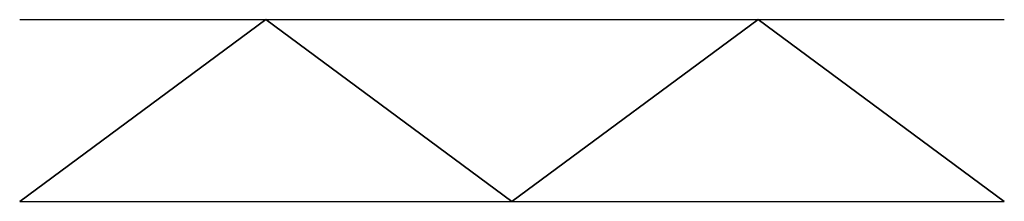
# Model space of a CAD drawing. Header units: millimetres. Extents: x -2905 to -95, y -520 to 0.
import ezdxf

# ---------------------------------------------------------------- set-up
doc = ezdxf.new("R2010")
doc.units = ezdxf.units.MM

msp = doc.modelspace()

# ---------------------------------------------------------------- linework, layer by layer
for p, q in [((-2905, -520, -750), (-2202.5, 0, -750)), ((-2202.5, 0, -750), (-1500, -520, -750)), ((-2202.5, 0), (-1500, 0, -750)), ((-1500, -520, -750), (-797.5, 0, -750)), ((-1500, 0, -750), (-797.5, 0)), ((-797.5, 0, -750), (-95, -520, -750)), ((-797.5, 0), (-95, 0, -750)), ((-2202.5, 0), (-2905, -520)), ((-2905, 0, -750), (-2202.5, 0)), ((-1500, -520), (-2202.5, 0)), ((-797.5, 0), (-1500, -520)), ((-95, -520), (-797.5, 0)), ((-2905, -520, -750), (-2202.5, -520)), ((-2202.5, -520), (-1500, -520, -750)), ((-1500, -520, -750), (-797.5, -520)), ((-797.5, -520), (-95, -520, -750))]:
    msp.add_line(p, q)

doc.saveas('drawing.dxf')
